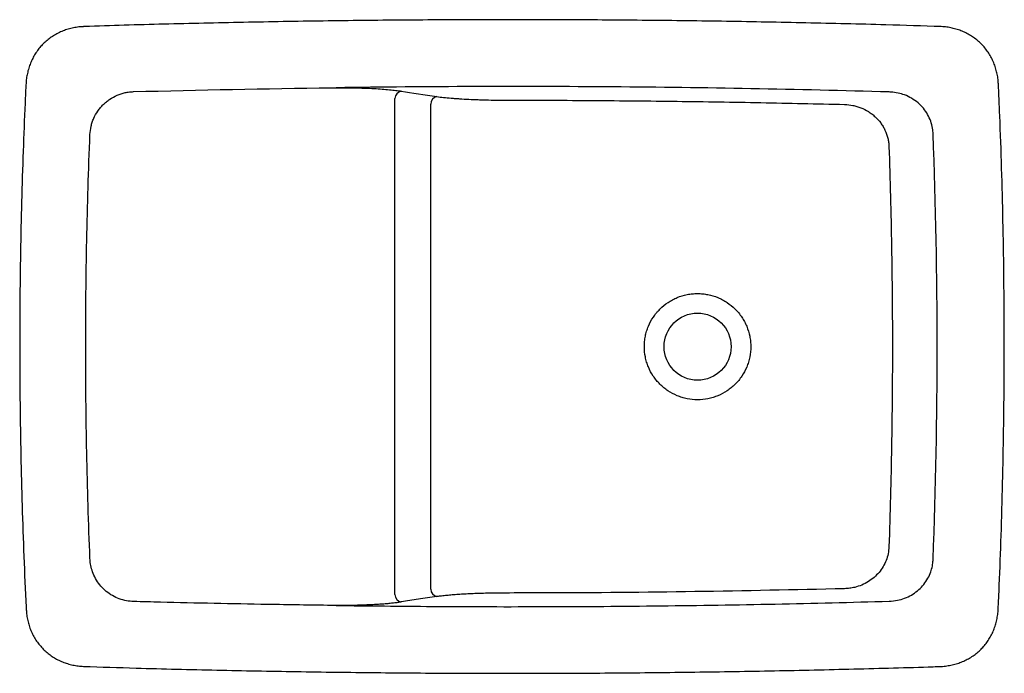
# Model space of a CAD drawing. Header units: millimetres. Extents: x 4658.596 to 4659.257, y 2940.438 to 2940.877.
import ezdxf

# ---------------------------------------------------------------- set-up
doc = ezdxf.new("R2010")
doc.units = ezdxf.units.MM
doc.layers.add('SANINDUSA', color=3, linetype='Continuous')

msp = doc.modelspace()

# ---------------------------------------------------------------- linework, layer by layer
at = {"layer": 'SANINDUSA'}
for p, q in [((4658.84811, 2940.49134), (4658.84811, 2940.82438)), ((4658.87226, 2940.49497), (4658.87226, 2940.82075)), ((4658.8086, 2940.48403), (4658.8055, 2940.48406))]:
    msp.add_line(p, q, dxfattribs=at)
msp.add_circle((4659.05128, 2940.65781), 0.0225, dxfattribs=at)
for centre, radius, start, end in [((4658.85309, 2940.82442), 0.00498, 97.86381, 180.41268), ((4658.87719, 2940.82087), 0.00493, 100.50346, 181.41436), ((4655.43859, 2940.65786), 3.77356, 357.83241, 2.16759), ((4658.85309, 2940.4913), 0.00498, 179.58727, 262.13607), ((4658.87719, 2940.49485), 0.00493, 178.58566, 259.49673)]:
    msp.add_arc(centre, radius, start, end, dxfattribs=at)
for points, knots in [([(4658.63899, 2940.87266), (4658.63824, 2940.87264), (4658.63628, 2940.87257), (4658.63315, 2940.8721), (4658.62962, 2940.87131), (4658.62617, 2940.8702), (4658.62283, 2940.8688), (4658.61966, 2940.86712), (4658.61667, 2940.86517), (4658.6139, 2940.86299), (4658.61138, 2940.86058), (4658.60912, 2940.85798), (4658.60709, 2940.85518), (4658.60531, 2940.85219), (4658.60377, 2940.84901), (4658.6025, 2940.84568), (4658.60151, 2940.84222), (4658.60086, 2940.83868), (4658.60054, 2940.83625), (4658.60052, 2940.83501), (4658.60052, 2940.83498)], [0, 0, 0, 0, 0.038239, 0.099025, 0.160137, 0.221337, 0.282357, 0.342998, 0.403112, 0.462613, 0.521435, 0.579199, 0.637218, 0.696014, 0.755548, 0.815725, 0.876387, 0.93734, 0.998328, 1, 1, 1, 1]), ([(4659.21472, 2940.87276), (4659.2024, 2940.87315), (4659.17218, 2940.8741), (4659.1242, 2940.87526), (4659.07075, 2940.87627), (4659.01739, 2940.87696), (4658.96394, 2940.87733), (4658.9104, 2940.87739), (4658.85683, 2940.87714), (4658.80328, 2940.87657), (4658.74981, 2940.87568), (4658.69642, 2940.87447), (4658.65949, 2940.87345), (4658.64036, 2940.87282), (4658.63899, 2940.87277)], [0, 0, 0, 0, 0.0642234, 0.1575088, 0.2500488, 0.3427295, 0.4355539, 0.5285255, 0.6216362, 0.7146555, 0.8075297, 0.9002642, 0.9928644, 1, 1, 1, 1]), ([(4659.25316, 2940.83485), (4659.25312, 2940.83562), (4659.25303, 2940.83758), (4659.25251, 2940.84071), (4659.25167, 2940.84421), (4659.25051, 2940.84763), (4659.24906, 2940.85093), (4659.24733, 2940.85407), (4659.24534, 2940.85701), (4659.24311, 2940.85974), (4659.24066, 2940.86222), (4659.23802, 2940.86444), (4659.23519, 2940.86642), (4659.23217, 2940.86817), (4659.22896, 2940.86965), (4659.2256, 2940.87087), (4659.22212, 2940.87181), (4659.21856, 2940.87241), (4659.21608, 2940.8727), (4659.21479, 2940.8727), (4659.21472, 2940.8727)], [0, 0, 0, 0, 0.039059, 0.099322, 0.159954, 0.220748, 0.281421, 0.341772, 0.401643, 0.460937, 0.519578, 0.577245, 0.63522, 0.693952, 0.753427, 0.813563, 0.874227, 0.935237, 0.996371, 1, 1, 1, 1]), ([(4658.60046, 2940.83498), (4658.60024, 2940.83039), (4658.59948, 2940.81508), (4658.59846, 2940.78843), (4658.59742, 2940.75502), (4658.59669, 2940.72101), (4658.59628, 2940.68699), (4658.59618, 2940.65296), (4658.5964, 2940.61892), (4658.59693, 2940.58488), (4658.59778, 2940.55084), (4658.59896, 2940.51681), (4658.59993, 2940.49342), (4658.60055, 2940.48139), (4658.60059, 2940.48069)], [0, 0, 0, 0, 0.038851, 0.12978, 0.225746, 0.321719, 0.41771, 0.513732, 0.609784, 0.705834, 0.8019, 0.89798, 0.994068, 1, 1, 1, 1]), ([(4659.17997, 2940.82884), (4659.11809, 2940.83063), (4659.0562, 2940.83176), (4658.9324, 2940.83271), (4658.8705, 2940.83253), (4658.8086, 2940.83169)], [0, 0, 0, 0, 0.5, 0.5, 1, 1, 1, 1]), ([(4659.2531, 2940.48081), (4659.25336, 2940.48644), (4659.25414, 2940.50318), (4659.25516, 2940.53166), (4659.25615, 2940.56627), (4659.25682, 2940.60151), (4659.25718, 2940.63674), (4659.25723, 2940.67196), (4659.25696, 2940.70719), (4659.25638, 2940.7424), (4659.25547, 2940.7776), (4659.25443, 2940.80842), (4659.25358, 2940.8275), (4659.25325, 2940.83485)], [0, 0, 0, 0, 0.047669, 0.141955, 0.241469, 0.34096, 0.440438, 0.539914, 0.639368, 0.738802, 0.838227, 0.937639, 1, 1, 1, 1]), ([(4658.64341, 2940.80019), (4658.64349, 2940.80209), (4658.64374, 2940.80395), (4658.64437, 2940.80669), (4658.64463, 2940.8076), (4658.64507, 2940.80894), (4658.64523, 2940.80939), (4658.64557, 2940.81027), (4658.64575, 2940.81071), (4658.6467, 2940.81288), (4658.64762, 2940.81451), (4658.64922, 2940.81683), (4658.64978, 2940.81758), (4658.6507, 2940.81867), (4658.65101, 2940.81903), (4658.65165, 2940.81973), (4658.65198, 2940.82007), (4658.653, 2940.82107), (4658.6537, 2940.82171), (4658.65517, 2940.8229), (4658.65593, 2940.82346), (4658.65827, 2940.82503), (4658.65992, 2940.82592), (4658.66254, 2940.82703), (4658.66343, 2940.82736), (4658.66523, 2940.82793), (4658.66705, 2940.82842), (4658.66891, 2940.82873), (4658.67078, 2940.82896), (4658.67173, 2940.82903), (4658.67268, 2940.82906)], [0, 0, 0, 0, 0.125, 0.125, 0.1875, 0.1875, 0.21875, 0.21875, 0.25, 0.25, 0.375, 0.375, 0.4375, 0.4375, 0.46875, 0.46875, 0.5, 0.5, 0.5625, 0.5625, 0.625, 0.625, 0.75, 0.75, 0.8125, 0.8125, 0.875, 0.9375, 0.9375, 1, 1, 1, 1]), ([(4658.8086, 2940.83169), (4658.81087, 2940.83171), (4658.8131, 2940.83171), (4658.81751, 2940.83167), (4658.81969, 2940.83164), (4658.82291, 2940.83157), (4658.82398, 2940.83154), (4658.82608, 2940.83148), (4658.82711, 2940.83145), (4658.83015, 2940.83134), (4658.83212, 2940.83125), (4658.8359, 2940.83104), (4658.83772, 2940.83093), (4658.84123, 2940.83067), (4658.84288, 2940.83053), (4658.84596, 2940.83023), (4658.84739, 2940.83007), (4658.85006, 2940.82973), (4658.85129, 2940.82955), (4658.85241, 2940.82936)], [0, 0, 0, 0, 0.125, 0.125, 0.25, 0.25, 0.3125, 0.3125, 0.375, 0.375, 0.5, 0.5, 0.625, 0.625, 0.75, 0.75, 0.875, 0.875, 1, 1, 1, 1]), ([(4659.20945, 2940.80059), (4659.20935, 2940.80187), (4659.20913, 2940.80481), (4659.20793, 2940.80926), (4659.20587, 2940.81383), (4659.20299, 2940.818), (4659.19936, 2940.82169), (4659.19509, 2940.82471), (4659.19053, 2940.8269), (4659.18588, 2940.82824), (4659.18239, 2940.82874), (4659.18042, 2940.82882), (4659.17997, 2940.82884)], [0, 0, 0, 0, 0.086055, 0.195766, 0.305477, 0.418741, 0.532022, 0.648859, 0.765723, 0.867936, 0.970165, 1, 1, 1, 1]), ([(4658.87629, 2940.82573), (4658.87769, 2940.82554), (4658.87918, 2940.82536), (4658.88237, 2940.82502), (4658.88406, 2940.82486), (4658.88674, 2940.82464), (4658.88766, 2940.82456), (4658.88908, 2940.82446), (4658.88955, 2940.82443), (4658.89052, 2940.82436), (4658.89102, 2940.82433), (4658.89349, 2940.82417), (4658.89553, 2940.82405), (4658.89973, 2940.82384), (4658.90189, 2940.82375), (4658.90522, 2940.82364), (4658.90634, 2940.8236), (4658.90863, 2940.82353), (4658.90978, 2940.8235), (4658.91326, 2940.82342), (4658.9156, 2940.82338), (4658.92031, 2940.82333), (4658.92269, 2940.82332), (4658.92508, 2940.82332)], [0, 0, 0, 0, 0.125, 0.125, 0.25, 0.25, 0.3125, 0.3125, 0.34375, 0.34375, 0.375, 0.375, 0.5, 0.5, 0.625, 0.625, 0.6875, 0.6875, 0.75, 0.75, 0.875, 0.875, 1, 1, 1, 1]), ([(4658.92508, 2940.82332), (4658.94383, 2940.82331), (4658.96257, 2940.82325), (4659.00006, 2940.823), (4659.01881, 2940.82282), (4659.04692, 2940.82246), (4659.05629, 2940.82233), (4659.07504, 2940.82203), (4659.08441, 2940.82187), (4659.11252, 2940.82134), (4659.13126, 2940.82093), (4659.15, 2940.82046)], [0, 0, 0, 0, 0.25, 0.25, 0.5, 0.5, 0.625, 0.625, 0.75, 0.75, 1, 1, 1, 1]), ([(4659.15, 2940.82046), (4659.1519, 2940.8204), (4659.15376, 2940.82018), (4659.15651, 2940.81962), (4659.15742, 2940.81939), (4659.15877, 2940.81899), (4659.15921, 2940.81884), (4659.16011, 2940.81853), (4659.16055, 2940.81836), (4659.16275, 2940.81749), (4659.16442, 2940.81664), (4659.1668, 2940.81515), (4659.16757, 2940.81462), (4659.16869, 2940.81376), (4659.16905, 2940.81347), (4659.16978, 2940.81286), (4659.17014, 2940.81254), (4659.17187, 2940.81093), (4659.17312, 2940.80953), (4659.17479, 2940.80727), (4659.1753, 2940.80649), (4659.17627, 2940.80487), (4659.17672, 2940.80402), (4659.17792, 2940.80146), (4659.17854, 2940.79969), (4659.17921, 2940.79695), (4659.17939, 2940.79602), (4659.17965, 2940.79414), (4659.17974, 2940.79319), (4659.17978, 2940.79224)], [0, 0, 0, 0, 0.125, 0.125, 0.1875, 0.1875, 0.21875, 0.21875, 0.25, 0.25, 0.375, 0.375, 0.4375, 0.4375, 0.46875, 0.46875, 0.5, 0.5, 0.625, 0.625, 0.6875, 0.6875, 0.75, 0.75, 0.875, 0.875, 0.9375, 0.9375, 1, 1, 1, 1]), ([(4658.64341, 2940.51553), (4658.64245, 2940.53924), (4658.64172, 2940.56296), (4658.64076, 2940.61041), (4658.64052, 2940.63414), (4658.64052, 2940.68159), (4658.64076, 2940.70532), (4658.64172, 2940.75276), (4658.64245, 2940.77648), (4658.64341, 2940.80019)], [0, 0, 0, 0, 0.25, 0.25, 0.5, 0.5, 0.75, 0.75, 1, 1, 1, 1]), ([(4659.17978, 2940.79224), (4659.18055, 2940.76985), (4659.18113, 2940.74746), (4659.1817, 2940.71386), (4659.18184, 2940.70266), (4659.18198, 2940.68586), (4659.18202, 2940.68026), (4659.18207, 2940.66906), (4659.18208, 2940.66346), (4659.18208, 2940.65226), (4659.18207, 2940.64666), (4659.18202, 2940.63546), (4659.18198, 2940.62986), (4659.18184, 2940.61306), (4659.1817, 2940.60186), (4659.18113, 2940.56826), (4659.18055, 2940.54587), (4659.17978, 2940.52348)], [0, 0, 0, 0, 0.25, 0.25, 0.375, 0.375, 0.4375, 0.4375, 0.5, 0.5, 0.5625, 0.5625, 0.625, 0.625, 0.75, 0.75, 1, 1, 1, 1]), ([(4659.05128, 2940.62215), (4659.05364, 2940.62215), (4659.05596, 2940.62238), (4659.0594, 2940.62306), (4659.06054, 2940.62335), (4659.06279, 2940.62403), (4659.06389, 2940.62442), (4659.06712, 2940.62576), (4659.06917, 2940.62686), (4659.07161, 2940.62848), (4659.07209, 2940.62882), (4659.07304, 2940.62952), (4659.0735, 2940.62988), (4659.07486, 2940.63099), (4659.07572, 2940.63177), (4659.07736, 2940.63342), (4659.07815, 2940.63428), (4659.07926, 2940.63563), (4659.07962, 2940.63609), (4659.08032, 2940.63703), (4659.08066, 2940.63751), (4659.08229, 2940.63996), (4659.08339, 2940.64201), (4659.08472, 2940.64523), (4659.08512, 2940.64633), (4659.08563, 2940.64802), (4659.08579, 2940.64859), (4659.08607, 2940.64973), (4659.0862, 2940.6503), (4659.08677, 2940.65316), (4659.087, 2940.65547), (4659.087, 2940.65839), (4659.08698, 2940.65898), (4659.08692, 2940.66015), (4659.08688, 2940.66074), (4659.08671, 2940.66249), (4659.08653, 2940.66365), (4659.08585, 2940.66707), (4659.08518, 2940.6693), (4659.08405, 2940.67201), (4659.08381, 2940.67255), (4659.08331, 2940.67361), (4659.08304, 2940.67413), (4659.08222, 2940.67567), (4659.08162, 2940.67667), (4659.08033, 2940.6786), (4659.07963, 2940.67954), (4659.07815, 2940.68134), (4659.07735, 2940.68222), (4659.07486, 2940.6847), (4659.07306, 2940.68617), (4659.07015, 2940.68811), (4659.06915, 2940.68872), (4659.06707, 2940.68983), (4659.06601, 2940.69032), (4659.06278, 2940.69166), (4659.06056, 2940.69233), (4659.05711, 2940.69302), (4659.05594, 2940.69319), (4659.05361, 2940.69342), (4659.05245, 2940.69348), (4659.05013, 2940.69348), (4659.04896, 2940.69342), (4659.04722, 2940.69325), (4659.04664, 2940.69318), (4659.04548, 2940.69301), (4659.0449, 2940.69291), (4659.04202, 2940.69233), (4659.03979, 2940.69166), (4659.03657, 2940.69033), (4659.03551, 2940.68983), (4659.03396, 2940.689), (4659.03344, 2940.68871), (4659.03243, 2940.68811), (4659.03194, 2940.6878), (4659.02951, 2940.68618), (4659.02771, 2940.6847), (4659.02564, 2940.68264), (4659.02524, 2940.68222), (4659.02445, 2940.68135), (4659.02406, 2940.68091), (4659.02294, 2940.67955), (4659.02225, 2940.67861), (4659.0203, 2940.67571), (4659.0192, 2940.67366), (4659.01807, 2940.67095), (4659.01786, 2940.6704), (4659.01746, 2940.66929), (4659.01728, 2940.66874), (4659.01677, 2940.66706), (4659.01649, 2940.66594), (4659.01603, 2940.66366), (4659.01586, 2940.66251), (4659.01568, 2940.66076), (4659.01564, 2940.66018), (4659.01558, 2940.659), (4659.01557, 2940.65841), (4659.01557, 2940.65548), (4659.01579, 2940.65317), (4659.01647, 2940.64974), (4659.01676, 2940.6486), (4659.01744, 2940.64635), (4659.01784, 2940.64525), (4659.01917, 2940.64202), (4659.02027, 2940.63997), (4659.02222, 2940.63705), (4659.02293, 2940.6361), (4659.02441, 2940.63429), (4659.0252, 2940.63342), (4659.02684, 2940.63178), (4659.0277, 2940.631), (4659.02905, 2940.62989), (4659.02951, 2940.62953), (4659.03046, 2940.62884), (4659.03094, 2940.6285), (4659.03338, 2940.62686), (4659.03544, 2940.62577), (4659.03866, 2940.62443), (4659.03976, 2940.62404), (4659.04144, 2940.62353), (4659.04201, 2940.62337), (4659.04315, 2940.62308), (4659.04373, 2940.62295), (4659.0466, 2940.62238), (4659.04892, 2940.62215), (4659.05128, 2940.62215)], [0, 0, 0, 0, 0.03125, 0.03125, 0.046875, 0.046875, 0.0625, 0.0625, 0.09375, 0.09375, 0.101562, 0.101562, 0.109375, 0.109375, 0.125, 0.125, 0.140625, 0.140625, 0.148437, 0.148437, 0.15625, 0.15625, 0.1875, 0.1875, 0.203125, 0.203125, 0.210937, 0.210937, 0.21875, 0.21875, 0.25, 0.25, 0.257812, 0.257812, 0.265625, 0.265625, 0.28125, 0.28125, 0.3125, 0.3125, 0.320312, 0.320312, 0.328125, 0.328125, 0.34375, 0.34375, 0.359375, 0.359375, 0.375, 0.375, 0.40625, 0.40625, 0.421875, 0.421875, 0.4375, 0.4375, 0.46875, 0.46875, 0.484375, 0.484375, 0.5, 0.5, 0.515625, 0.515625, 0.523437, 0.523437, 0.53125, 0.53125, 0.5625, 0.5625, 0.578125, 0.578125, 0.585937, 0.585937, 0.59375, 0.59375, 0.625, 0.625, 0.632812, 0.632812, 0.640625, 0.640625, 0.65625, 0.65625, 0.6875, 0.6875, 0.695312, 0.695312, 0.703125, 0.703125, 0.71875, 0.71875, 0.734375, 0.734375, 0.742187, 0.742187, 0.75, 0.75, 0.78125, 0.78125, 0.796875, 0.796875, 0.8125, 0.8125, 0.84375, 0.84375, 0.859375, 0.859375, 0.875, 0.875, 0.890625, 0.890625, 0.898437, 0.898437, 0.90625, 0.90625, 0.9375, 0.9375, 0.953125, 0.953125, 0.960937, 0.960937, 0.96875, 0.96875, 1, 1, 1, 1]), ([(4659.17978, 2940.52348), (4659.17964, 2940.52191), (4659.17936, 2940.51878), (4659.17798, 2940.51426), (4659.17592, 2940.51002), (4659.17319, 2940.50616), (4659.16986, 2940.50278), (4659.16597, 2940.4999), (4659.16159, 2940.49764), (4659.15734, 2940.49623), (4659.15344, 2940.49547), (4659.15115, 2940.49533), (4659.15, 2940.49526)], [0, 0, 0, 0, 0.1041844, 0.2083705, 0.312267, 0.4161777, 0.5212894, 0.6264212, 0.7367645, 0.8471304, 0.9235631, 1, 1, 1, 1]), ([(4658.67268, 2940.48667), (4658.6711, 2940.48678), (4658.66783, 2940.48701), (4658.66304, 2940.48838), (4658.65845, 2940.49049), (4658.65429, 2940.49336), (4658.65065, 2940.49689), (4658.64766, 2940.50099), (4658.64549, 2940.50531), (4658.64412, 2940.50969), (4658.64355, 2940.51305), (4658.64344, 2940.51501), (4658.64341, 2940.51553)], [0, 0, 0, 0, 0.105315, 0.21669, 0.32806, 0.439346, 0.550631, 0.662445, 0.774262, 0.869954, 0.965649, 1, 1, 1, 1]), ([(4659.17997, 2940.48688), (4659.18182, 2940.48702), (4659.18535, 2940.48729), (4659.19037, 2940.48878), (4659.1949, 2940.4909), (4659.19898, 2940.49374), (4659.20251, 2940.49716), (4659.2054, 2940.50114), (4659.20747, 2940.50529), (4659.20877, 2940.50944), (4659.20932, 2940.51267), (4659.20942, 2940.51458), (4659.20945, 2940.51513)], [0, 0, 0, 0, 0.123493, 0.235261, 0.347006, 0.456064, 0.565102, 0.673813, 0.782515, 0.872743, 0.962974, 1, 1, 1, 1]), ([(4658.87629, 2940.49), (4658.87207, 2940.4894), (4658.86362, 2940.48822), (4658.85615, 2940.48698), (4658.85241, 2940.48636)], [0, 0, 0, 0, 0.499316, 1, 1, 1, 1]), ([(4658.92508, 2940.4924), (4658.92236, 2940.49239), (4658.91687, 2940.49237), (4658.90985, 2940.49223), (4658.90405, 2940.49205), (4658.8994, 2940.49186), (4658.89489, 2940.49164), (4658.8906, 2940.49138), (4658.8866, 2940.49108), (4658.88287, 2940.49075), (4658.87939, 2940.49039), (4658.87732, 2940.49013), (4658.87629, 2940.49)], [0, 0, 0, 0, 0.1430347, 0.2888157, 0.3764482, 0.4640808, 0.5542747, 0.6444688, 0.7320812, 0.8196938, 0.9098468, 1, 1, 1, 1]), ([(4659.15, 2940.49526), (4659.11651, 2940.49453), (4659.04953, 2940.49307), (4658.97455, 2940.49246), (4658.93306, 2940.49241), (4658.92508, 2940.4924)], [0, 0, 0, 0, 0.446775, 0.893551, 1, 1, 1, 1]), ([(4658.8055, 2940.48406), (4658.79123, 2940.48427), (4658.75296, 2940.48481), (4658.70869, 2940.48574), (4658.67868, 2940.48651), (4658.67268, 2940.48667)], [0, 0, 0, 0, 0.322238, 0.86445, 1, 1, 1, 1]), ([(4658.8086, 2940.48403), (4658.83021, 2940.48378), (4658.87737, 2940.48325), (4658.95007, 2940.48315), (4659.0267, 2940.48369), (4659.10334, 2940.48486), (4659.15443, 2940.48621), (4659.17997, 2940.48688)], [0, 0, 0, 0, 0.174581, 0.380896, 0.587227, 0.793606, 1, 1, 1, 1]), ([(4658.85241, 2940.48636), (4658.85162, 2940.48624), (4658.85005, 2940.48599), (4658.84727, 2940.48563), (4658.84418, 2940.48531), (4658.8408, 2940.48501), (4658.83719, 2940.48475), (4658.83335, 2940.48453), (4658.82927, 2940.48434), (4658.82387, 2940.48416), (4658.817, 2940.48402), (4658.81142, 2940.48402), (4658.8086, 2940.48403)], [0, 0, 0, 0, 0.08481, 0.169621, 0.256886, 0.344152, 0.428983, 0.513813, 0.601126, 0.688439, 0.842372, 1, 1, 1, 1]), ([(4658.6007, 2940.48069), (4658.60074, 2940.47993), (4658.60085, 2940.47798), (4658.60137, 2940.47486), (4658.60222, 2940.47137), (4658.6034, 2940.46796), (4658.60486, 2940.46468), (4658.60659, 2940.46155), (4658.60859, 2940.45862), (4658.61083, 2940.45591), (4658.61328, 2940.45346), (4658.61593, 2940.45125), (4658.61876, 2940.44929), (4658.62179, 2940.44757), (4658.625, 2940.4461), (4658.62836, 2940.44491), (4658.63184, 2940.44399), (4658.63541, 2940.44341), (4658.63782, 2940.44313), (4658.63904, 2940.44314), (4658.63904, 2940.44314)], [0, 0, 0, 0, 0.038686, 0.099306, 0.160255, 0.221309, 0.2822, 0.342734, 0.402766, 0.462212, 0.521, 0.578828, 0.637001, 0.695931, 0.755617, 0.815996, 0.876946, 0.938294, 0.999839, 1, 1, 1, 1]), ([(4659.21467, 2940.44307), (4659.2154, 2940.44309), (4659.21734, 2940.44327), (4659.22046, 2940.44373), (4659.224, 2940.44451), (4659.22746, 2940.44562), (4659.23079, 2940.44701), (4659.23396, 2940.44869), (4659.23695, 2940.45063), (4659.23971, 2940.45281), (4659.24222, 2940.45521), (4659.24448, 2940.4578), (4659.2465, 2940.46059), (4659.24828, 2940.46357), (4659.24981, 2940.46674), (4659.25107, 2940.47006), (4659.25206, 2940.47352), (4659.2527, 2940.47706), (4659.25303, 2940.47951), (4659.25304, 2940.48076), (4659.25304, 2940.48082)], [0, 0, 0, 0, 0.0373004, 0.0983285, 0.1596312, 0.2209478, 0.2820253, 0.3426735, 0.402753, 0.4621925, 0.5209436, 0.5785876, 0.6364617, 0.6951239, 0.7545493, 0.8146499, 0.8752777, 0.936242, 0.9973014, 1, 1, 1, 1]), ([(4658.63904, 2940.44309), (4658.65085, 2940.44272), (4658.68069, 2940.44177), (4658.7283, 2940.44062), (4658.78188, 2940.43959), (4658.83524, 2940.4389), (4658.88869, 2940.43852), (4658.94222, 2940.43845), (4658.9958, 2940.4387), (4659.04935, 2940.43926), (4659.10283, 2940.44014), (4659.15621, 2940.44135), (4659.19348, 2940.44236), (4659.21296, 2940.44301), (4659.21467, 2940.44307)], [0, 0, 0, 0, 0.061552, 0.15559, 0.248133, 0.34082, 0.433656, 0.526643, 0.619774, 0.71282, 0.805714, 0.898464, 0.991073, 1, 1, 1, 1])]:
    msp.add_open_spline(points, degree=3, knots=knots, dxfattribs=at)
for points in [[(4658.67268, 2940.82906), (4658.71695, 2940.83021), (4658.76122, 2940.83108), (4658.8055, 2940.83166)], [(4658.8055, 2940.83166), (4658.80654, 2940.83167), (4658.80757, 2940.83168), (4658.8086, 2940.83169)], [(4658.85241, 2940.82936), (4658.85972, 2940.82811), (4658.86768, 2940.8269), (4658.87629, 2940.82573)]]:
    msp.add_open_spline(points, degree=3, dxfattribs=at)

doc.saveas('drawing.dxf')
